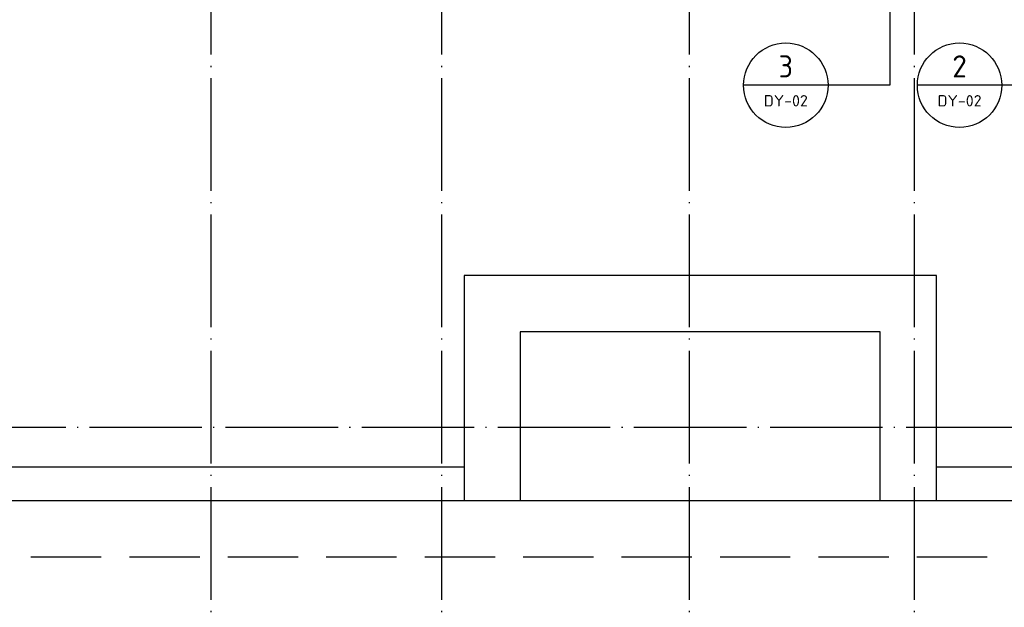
# Model space of a CAD drawing. Extents: x 1779708 to 7299578, y -1121471 to 88434.
# Tile 220 of 256: x 4365967 to 4383471, y -990738 to -980303. Entities that reach past the tile are written whole.
import ezdxf
from ezdxf.enums import TextEntityAlignment as Align

# ---------------------------------------------------------------- set-up
doc = ezdxf.new("R2010")
doc.units = 0
doc.header["$LTSCALE"] = 1000
doc.header["$MEASUREMENT"] = 0
doc.linetypes.add('DASH', pattern=[0.35, 0.25, -0.1])
doc.linetypes.add('DOTE', pattern=[2.42, 2, -0.2, 0.02, -0.2])
doc.layers.get('0').update_dxf_attribs({"linetype": 'CONTINUOUS'})
for name, color, linetype in [('DIM_IDEN', 3, 'CONTINUOUS'), ('DOTE', 1, 'DOTE'), ('PUB_TEXT', 7, 'CONTINUOUS'), ('室外构件', 4, 'CONTINUOUS'), ('道路', 33, 'CONTINUOUS')]:
    doc.layers.add(name, color=color, linetype=linetype)
doc.styles.get("Standard").update_dxf_attribs({"font": 'GBENOR', "bigfont": 'GBCBIG'})

# ---------------------------------------------------------------- blocks, each defined once
blk = doc.blocks.new('A$C159220C3')
at = {"layer": 'DOTE'}
for p, q in [((55500, 149200), (55500, 7200)), ((59600, 149200), (59600, 7200)), ((64000, 149200), (64000, 7200)), ((68000, 149200), (68000, 7200)), ((86800, 82500), (7200, 82500))]:
    blk.add_line(p, q, dxfattribs=at)
blk = doc.blocks.new('A$C13BE7D8E')
at = {"layer": '道路', "color": 3, "linetype": 'DASH', "ltscale": 5}
blk.add_line((29400, 20000), (81442, 20000), dxfattribs=at)
at = {"layer": '道路'}
for points in [[(63000, 21000), (63000, 25000), (54600, 25000), (54600, 21000)], [(62000, 21000), (62000, 24000), (55600, 24000), (55600, 21000)], [(46400, 21600), (54600, 21600)], [(63000, 21600), (71000, 21600)]]:
    blk.add_lwpolyline(points, dxfattribs=at)
at = {"layer": '道路', "flags": 128}
blk.add_lwpolyline([(29900, 21000), (71000, 21000)], dxfattribs=at)

msp = doc.modelspace()

# ---------------------------------------------------------------- linework, layer by layer
at = {"layer": 'DIM_IDEN'}
for p, q in [((4381434.5, -973493.3), (4381434.5, -981466.5)), ((4380336.9, -981466.5), (4378836.9, -981466.5)), ((4381434.5, -981466.5), (4380336.9, -981466.5)), ((4383425.2, -981466.5), (4381925.2, -981466.5)), ((4384492.4, -981466.5), (4383425.2, -981466.5))]:
    msp.add_line(p, q, dxfattribs=at)
for centre in [(4379586.9, -981466.5), (4382675.2, -981466.5)]:
    msp.add_circle(centre, 750, dxfattribs=at)

# ---------------------------------------------------------------- block references
msp.add_blockref('A$C13BE7D8E', (4319267.1, -1009843.3))
at = {"layer": '室外构件'}
msp.add_blockref('A$C159220C3', (4313867.1, -1070043.3), dxfattribs=at)

# ---------------------------------------------------------------- texts
at = {"layer": 'PUB_TEXT', "color": 7}
for s, height, width, p, p2 in [('3', 392.8, 0.978638, (4379461, -981327.9), (4379712.7, -981327.9)), ('2', 391.9, 0.995924, (4382546, -981327.7), (4382804.4, -981327.7)), ('DY-02', 201.87, 1.026321, (4379195.5, -981843.5), (4379978.3, -981843.5)), ('DY-02', 201.87, 1.026321, (4382283.8, -981843.5), (4383066.6, -981843.5))]:
    msp.add_text(s, height=height, dxfattribs=dict(at, width=width)).set_placement(p, p2, align=Align.FIT)

doc.saveas('drawing.dxf')
